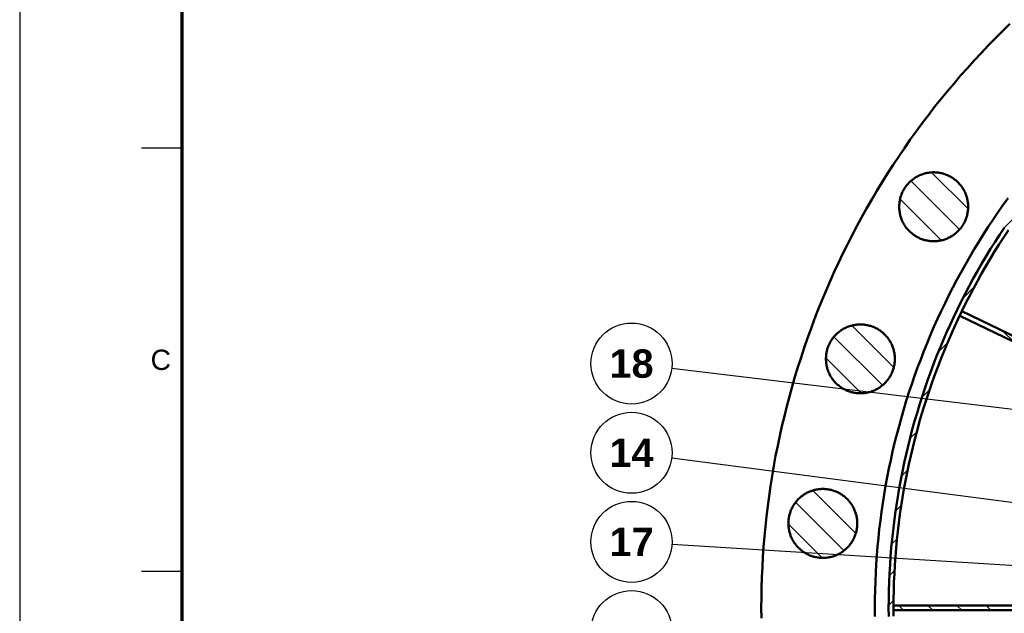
# Model space of a CAD drawing. Header units: millimetres. Extents: x 0 to 841, y 0 to 594.
# Tile 6 of 226: x 0 to 121, y 422 to 496. Entities that reach past the tile are written whole.
import ezdxf
from ezdxf.enums import TextEntityAlignment as Align

# ---------------------------------------------------------------- set-up
doc = ezdxf.new("R2010")
doc.units = ezdxf.units.MM
for name, color, linetype, lineweight in [('ACH', 7, 'CONTINUOUS', 13), ('COTA', 7, 'CONTINUOUS', 25), ('FINA', 7, 'CONTINUOUS', 25), ('MARCO', 7, 'CONTINUOUS', 70), ('TXT', 7, 'CONTINUOUS', 25), ('VIS', 7, 'CONTINUOUS', 50)]:
    doc.layers.add(name, color=color, linetype=linetype, lineweight=lineweight)
doc.styles.add('STD', font='LiberationSans-Regular.ttf')
doc.styles.add('STDB', font='LiberationSans-Bold.ttf')

msp = doc.modelspace()

# ---------------------------------------------------------------- hatches: boundary and pattern name
at = {"layer": 'ACH'}
h = msp.add_hatch(dxfattribs=at)
h.set_pattern_fill('ANSI31', scale=0.8)
h.paths.add_polyline_path([(275.74, 422.95), (275.73, 421.63), (275.7, 420.3), (275.65, 418.98), (275.57, 417.66), (275.48, 416.34), (275.37, 415.02), (275.23, 413.7), (275.08, 412.38), (274.9, 411.07), (274.7, 409.76), (274.49, 408.46), (274.25, 407.15), (273.99, 405.85), (273.71, 404.56), (273.41, 403.27), (273.09, 401.98), (272.75, 400.7), (272.39, 399.43), (272.01, 398.16), (271.61, 396.9), (271.2, 395.64), (270.76, 394.39), (270.3, 393.15), (269.82, 391.92), (269.32, 390.69), (268.81, 389.47), (268.27, 388.26), (267.72, 387.06), (267.14, 385.86), (266.55, 384.68), (265.94, 383.5), (265.31, 382.34), (264.67, 381.18), (264, 380.04), (263.32, 378.9), (262.62, 377.78), (261.9, 376.67), (261.16, 375.57), (260.41, 374.48), (259.64, 373.4), (258.85, 372.33), (258.05, 371.28), (257.23, 370.24), (256.39, 369.21), (255.54, 368.2), (254.68, 367.2), (253.79, 366.21), (252.89, 365.24), (251.98, 364.28), (251.05, 363.34), (250.11, 362.41), (249.15, 361.5), (248.18, 360.6), (247.19, 359.71), (246.19, 358.85), (245.18, 357.99), (244.15, 357.16), (243.11, 356.34), (242.06, 355.54), (240.99, 354.75), (239.91, 353.98), (238.82, 353.23), (237.72, 352.49), (236.61, 351.77), (235.49, 351.07), (234.35, 350.39), (233.21, 349.72), (232.05, 349.08), (230.89, 348.45), (229.71, 347.84), (228.53, 347.25), (227.33, 346.67), (226.13, 346.12), (224.92, 345.58), (223.7, 345.07), (222.47, 344.57), (221.24, 344.09), (220, 343.63), (218.75, 343.19), (217.49, 342.78), (216.23, 342.38), (214.96, 342), (213.69, 341.64), (212.41, 341.3), (211.12, 340.98), (209.83, 340.68), (208.54, 340.4), (207.24, 340.14), (205.93, 339.9), (204.63, 339.69), (203.32, 339.49), (202.01, 339.31), (200.69, 339.16), (199.37, 339.02), (198.05, 338.91), (196.73, 338.82), (195.41, 338.74), (194.09, 338.69), (192.76, 338.66), (191.44, 338.65), (190.12, 338.66), (188.79, 338.69), (187.47, 338.74), (186.15, 338.82), (184.83, 338.91), (183.51, 339.02), (182.19, 339.16), (180.88, 339.31), (179.56, 339.49), (178.25, 339.69), (176.95, 339.9), (175.64, 340.14), (174.35, 340.4), (173.05, 340.68), (171.76, 340.98), (170.48, 341.3), (169.2, 341.64), (167.92, 342), (166.65, 342.38), (165.39, 342.78), (164.13, 343.19), (162.89, 343.63), (161.64, 344.09), (160.41, 344.57), (159.18, 345.07), (157.96, 345.58), (156.75, 346.12), (155.55, 346.67), (154.35, 347.25), (153.17, 347.84), (151.99, 348.45), (150.83, 349.08), (149.67, 349.72), (148.53, 350.39), (147.39, 351.07), (146.27, 351.77), (145.16, 352.49), (144.06, 353.23), (142.97, 353.98), (141.89, 354.75), (140.83, 355.54), (139.77, 356.34), (138.73, 357.16), (137.71, 357.99), (136.69, 358.85), (135.69, 359.71), (134.71, 360.6), (133.73, 361.5), (132.78, 362.41), (131.83, 363.34), (130.9, 364.28), (129.99, 365.24), (129.09, 366.21), (128.21, 367.2), (127.34, 368.2), (126.49, 369.21), (125.65, 370.24), (124.83, 371.28), (124.03, 372.33), (123.24, 373.4), (122.47, 374.48), (121.72, 375.57), (120.98, 376.67), (120.26, 377.78), (119.56, 378.9), (118.88, 380.04), (118.22, 381.18), (117.57, 382.34), (116.94, 383.5), (116.33, 384.68), (115.74, 385.86), (115.16, 387.06), (114.61, 388.26), (114.07, 389.47), (113.56, 390.69), (113.06, 391.92), (112.58, 393.15), (112.12, 394.39), (111.69, 395.64), (111.27, 396.9), (110.87, 398.16), (110.49, 399.43), (110.13, 400.7), (109.79, 401.98), (109.47, 403.27), (109.17, 404.56), (108.89, 405.85), (108.63, 407.15), (108.4, 408.46), (108.18, 409.76), (107.98, 411.07), (107.81, 412.38), (107.65, 413.7), (107.51, 415.02), (107.4, 416.34), (107.31, 417.66), (107.23, 418.98), (107.18, 420.3), (107.15, 421.63), (107.14, 422.95), (107.15, 424.27), (107.18, 425.6), (107.23, 426.92), (107.31, 428.24), (107.4, 429.56), (107.51, 430.88), (107.65, 432.2), (107.81, 433.51), (107.98, 434.83), (108.18, 436.14), (108.4, 437.44), (108.63, 438.75), (108.89, 440.04), (109.17, 441.34), (109.47, 442.63), (109.79, 443.91), (110.13, 445.19), (110.49, 446.47), (110.87, 447.74), (111.27, 449), (111.69, 450.26), (112.12, 451.5), (112.58, 452.75), (113.06, 453.98), (113.56, 455.21), (114.07, 456.43), (114.61, 457.64), (115.16, 458.84), (115.74, 460.04), (116.33, 461.22), (116.94, 462.4), (117.57, 463.56), (118.22, 464.72), (118.88, 465.86), (119.56, 467), (120.26, 468.12), (120.98, 469.23), (121.72, 470.33), (122.47, 471.42), (123.24, 472.5), (124.03, 473.56), (124.83, 474.62), (125.65, 475.66), (126.49, 476.68), (127.34, 477.7), (128.21, 478.7), (129.09, 479.68), (129.99, 480.66), (130.9, 481.61), (131.83, 482.56), (132.78, 483.49), (133.73, 484.4), (134.71, 485.3), (135.69, 486.18), (136.69, 487.05), (137.71, 487.9), (138.73, 488.74), (139.77, 489.56), (140.83, 490.36), (141.89, 491.15), (142.97, 491.92), (144.06, 492.67), (145.16, 493.41), (146.27, 494.13), (147.39, 494.83), (148.53, 495.51), (149.67, 496.17), (150.83, 496.82), (151.99, 497.45), (153.17, 498.06), (154.35, 498.65), (155.55, 499.23), (156.75, 499.78), (157.96, 500.32), (159.18, 500.83), (160.41, 501.33), (161.64, 501.81), (162.89, 502.27), (164.13, 502.7), (165.39, 503.12), (166.65, 503.52), (167.92, 503.9), (169.2, 504.26), (170.48, 504.6), (171.76, 504.92), (173.05, 505.22), (174.35, 505.5), (175.64, 505.76), (176.95, 505.99), (178.25, 506.21), (179.56, 506.41), (180.88, 506.58), (182.19, 506.74), (183.51, 506.88), (184.83, 506.99), (186.15, 507.08), (187.47, 507.16), (188.79, 507.21), (190.12, 507.24), (191.44, 507.25), (192.76, 507.24), (194.09, 507.21), (195.41, 507.16), (196.73, 507.08), (198.05, 506.99), (199.37, 506.88), (200.69, 506.74), (202.01, 506.58), (203.32, 506.41), (204.63, 506.21), (205.93, 505.99), (207.24, 505.76), (208.54, 505.5), (209.83, 505.22), (211.12, 504.92), (212.41, 504.6), (213.69, 504.26), (214.96, 503.9), (216.23, 503.52), (217.49, 503.12), (218.75, 502.7), (220, 502.27), (221.24, 501.81), (222.47, 501.33), (223.7, 500.83), (224.92, 500.32), (226.13, 499.78), (227.33, 499.23), (228.53, 498.65), (229.71, 498.06), (230.89, 497.45), (232.05, 496.82), (233.21, 496.17), (234.35, 495.51), (235.49, 494.83), (236.61, 494.13), (237.72, 493.41), (238.82, 492.67), (239.91, 491.92), (240.99, 491.15), (242.06, 490.36), (243.11, 489.56), (244.15, 488.74), (245.18, 487.9), (246.19, 487.05), (247.19, 486.18), (248.18, 485.3), (249.15, 484.4), (250.11, 483.49), (251.05, 482.56), (251.98, 481.61), (252.89, 480.66), (253.79, 479.68), (254.68, 478.7), (255.54, 477.7), (256.39, 476.68), (257.23, 475.66), (258.05, 474.62), (258.85, 473.56), (259.64, 472.5), (260.41, 471.42), (261.16, 470.33), (261.9, 469.23), (262.62, 468.12), (263.32, 467), (264, 465.86), (264.67, 464.72), (265.31, 463.56), (265.94, 462.4), (266.55, 461.22), (267.14, 460.04), (267.72, 458.84), (268.27, 457.64), (268.81, 456.43), (269.32, 455.21), (269.82, 453.98), (270.3, 452.75), (270.76, 451.5), (271.2, 450.26), (271.61, 449), (272.01, 447.74), (272.39, 446.47), (272.75, 445.19), (273.09, 443.91), (273.41, 442.63), (273.71, 441.34), (273.99, 440.04), (274.25, 438.75), (274.49, 437.44), (274.7, 436.14), (274.9, 434.83), (275.08, 433.51), (275.23, 432.2), (275.37, 430.88), (275.48, 429.56), (275.57, 428.24), (275.65, 426.92), (275.7, 425.6), (275.73, 424.27)])
h.paths.add_polyline_path([(275.14, 422.95), (275.13, 424.26), (275.1, 425.58), (275.05, 426.89), (274.98, 428.2), (274.88, 429.52), (274.77, 430.83), (274.64, 432.13), (274.48, 433.44), (274.31, 434.74), (274.11, 436.04), (273.89, 437.34), (273.66, 438.63), (273.4, 439.92), (273.12, 441.21), (272.83, 442.49), (272.51, 443.76), (272.17, 445.04), (271.82, 446.3), (271.44, 447.56), (271.04, 448.81), (270.63, 450.06), (270.19, 451.3), (269.74, 452.54), (269.26, 453.76), (268.77, 454.98), (268.26, 456.19), (267.73, 457.39), (267.17, 458.59), (266.61, 459.77), (266.02, 460.95), (265.41, 462.11), (264.79, 463.27), (264.15, 464.42), (263.48, 465.56), (262.81, 466.68), (262.11, 467.8), (261.4, 468.9), (260.67, 470), (259.92, 471.08), (259.16, 472.15), (258.37, 473.2), (257.58, 474.25), (256.76, 475.28), (255.93, 476.3), (255.09, 477.31), (254.22, 478.3), (253.35, 479.28), (252.46, 480.25), (251.55, 481.2), (250.63, 482.13), (249.69, 483.06), (248.74, 483.96), (247.77, 484.86), (246.79, 485.73), (245.8, 486.6), (244.79, 487.44), (243.77, 488.27), (242.74, 489.09), (241.7, 489.88), (240.64, 490.66), (239.57, 491.43), (238.49, 492.18), (237.39, 492.91), (236.29, 493.62), (235.17, 494.32), (234.05, 494.99), (232.91, 495.65), (231.76, 496.3), (230.61, 496.92), (229.44, 497.53), (228.26, 498.11), (227.08, 498.68), (225.88, 499.23), (224.68, 499.77), (223.47, 500.28), (222.25, 500.77), (221.03, 501.25), (219.79, 501.7), (218.55, 502.14), (217.31, 502.55), (216.05, 502.95), (214.79, 503.33), (213.53, 503.68), (212.26, 504.02), (210.98, 504.34), (209.7, 504.63), (208.41, 504.91), (207.12, 505.17), (205.83, 505.4), (204.53, 505.62), (203.23, 505.81), (201.93, 505.99), (200.63, 506.14), (199.32, 506.28), (198.01, 506.39), (196.7, 506.48), (195.38, 506.56), (194.07, 506.61), (192.76, 506.64), (191.44, 506.65), (190.13, 506.64), (188.81, 506.61), (187.5, 506.56), (186.19, 506.48), (184.87, 506.39), (183.56, 506.28), (182.26, 506.14), (180.95, 505.99), (179.65, 505.81), (178.35, 505.62), (177.05, 505.4), (175.76, 505.17), (174.47, 504.91), (173.18, 504.63), (171.9, 504.34), (170.63, 504.02), (169.35, 503.68), (168.09, 503.33), (166.83, 502.95), (165.58, 502.55), (164.33, 502.14), (163.09, 501.7), (161.85, 501.25), (160.63, 500.77), (159.41, 500.28), (158.2, 499.77), (157, 499.23), (155.8, 498.68), (154.62, 498.11), (153.44, 497.53), (152.27, 496.92), (151.12, 496.3), (149.97, 495.65), (148.83, 494.99), (147.71, 494.32), (146.59, 493.62), (145.49, 492.91), (144.39, 492.18), (143.31, 491.43), (142.24, 490.66), (141.19, 489.88), (140.14, 489.09), (139.11, 488.27), (138.09, 487.44), (137.08, 486.6), (136.09, 485.73), (135.11, 484.86), (134.14, 483.96), (133.19, 483.06), (132.26, 482.13), (131.33, 481.2), (130.43, 480.25), (129.53, 479.28), (128.66, 478.3), (127.79, 477.31), (126.95, 476.3), (126.12, 475.28), (125.3, 474.25), (124.51, 473.2), (123.73, 472.15), (122.96, 471.08), (122.21, 470), (121.48, 468.9), (120.77, 467.8), (120.07, 466.68), (119.4, 465.56), (118.74, 464.42), (118.09, 463.27), (117.47, 462.11), (116.86, 460.95), (116.28, 459.77), (115.71, 458.59), (115.16, 457.39), (114.62, 456.19), (114.11, 454.98), (113.62, 453.76), (113.14, 452.54), (112.69, 451.3), (112.25, 450.06), (111.84, 448.81), (111.44, 447.56), (111.06, 446.3), (110.71, 445.04), (110.37, 443.76), (110.05, 442.49), (109.76, 441.21), (109.48, 439.92), (109.22, 438.63), (108.99, 437.34), (108.77, 436.04), (108.58, 434.74), (108.4, 433.44), (108.25, 432.13), (108.11, 430.83), (108, 429.52), (107.91, 428.2), (107.83, 426.89), (107.78, 425.58), (107.75, 424.26), (107.74, 422.95), (107.75, 421.63), (107.78, 420.32), (107.83, 419.01), (107.91, 417.69), (108, 416.38), (108.11, 415.07), (108.25, 413.76), (108.4, 412.46), (108.58, 411.16), (108.77, 409.86), (108.99, 408.56), (109.22, 407.27), (109.48, 405.98), (109.76, 404.69), (110.05, 403.41), (110.37, 402.13), (110.71, 400.86), (111.06, 399.6), (111.44, 398.34), (111.84, 397.08), (112.25, 395.84), (112.69, 394.6), (113.14, 393.36), (113.62, 392.14), (114.11, 390.92), (114.62, 389.71), (115.16, 388.51), (115.71, 387.31), (116.28, 386.13), (116.86, 384.95), (117.47, 383.78), (118.09, 382.63), (118.74, 381.48), (119.4, 380.34), (120.07, 379.22), (120.77, 378.1), (121.48, 377), (122.21, 375.9), (122.96, 374.82), (123.73, 373.75), (124.51, 372.69), (125.3, 371.65), (126.12, 370.62), (126.95, 369.6), (127.79, 368.59), (128.66, 367.6), (129.53, 366.62), (130.43, 365.65), (131.33, 364.7), (132.26, 363.76), (133.19, 362.84), (134.14, 361.93), (135.11, 361.04), (136.09, 360.16), (137.08, 359.3), (138.09, 358.46), (139.11, 357.63), (140.14, 356.81), (141.19, 356.02), (142.24, 355.23), (143.31, 354.47), (144.39, 353.72), (145.49, 352.99), (146.59, 352.28), (147.71, 351.58), (148.83, 350.91), (149.97, 350.24), (151.12, 349.6), (152.27, 348.98), (153.44, 348.37), (154.62, 347.78), (155.8, 347.22), (157, 346.66), (158.2, 346.13), (159.41, 345.62), (160.63, 345.13), (161.85, 344.65), (163.09, 344.2), (164.33, 343.76), (165.58, 343.35), (166.83, 342.95), (168.09, 342.57), (169.35, 342.22), (170.63, 341.88), (171.9, 341.56), (173.18, 341.27), (174.47, 340.99), (175.76, 340.73), (177.05, 340.5), (178.35, 340.28), (179.65, 340.08), (180.95, 339.91), (182.26, 339.75), (183.56, 339.62), (184.87, 339.51), (186.19, 339.41), (187.5, 339.34), (188.81, 339.29), (190.13, 339.26), (191.44, 339.25), (192.76, 339.26), (194.07, 339.29), (195.38, 339.34), (196.7, 339.41), (198.01, 339.51), (199.32, 339.62), (200.63, 339.75), (201.93, 339.91), (203.23, 340.08), (204.53, 340.28), (205.83, 340.5), (207.12, 340.73), (208.41, 340.99), (209.7, 341.27), (210.98, 341.56), (212.26, 341.88), (213.53, 342.22), (214.79, 342.57), (216.05, 342.95), (217.31, 343.35), (218.55, 343.76), (219.79, 344.2), (221.03, 344.65), (222.25, 345.13), (223.47, 345.62), (224.68, 346.13), (225.88, 346.66), (227.08, 347.22), (228.26, 347.78), (229.44, 348.37), (230.61, 348.98), (231.76, 349.6), (232.91, 350.24), (234.05, 350.91), (235.17, 351.58), (236.29, 352.28), (237.39, 352.99), (238.49, 353.72), (239.57, 354.47), (240.64, 355.23), (241.7, 356.02), (242.74, 356.81), (243.77, 357.63), (244.79, 358.46), (245.8, 359.3), (246.79, 360.16), (247.77, 361.04), (248.74, 361.93), (249.69, 362.84), (250.63, 363.76), (251.55, 364.7), (252.46, 365.65), (253.35, 366.62), (254.22, 367.6), (255.09, 368.59), (255.93, 369.6), (256.76, 370.62), (257.58, 371.65), (258.37, 372.69), (259.16, 373.75), (259.92, 374.82), (260.67, 375.9), (261.4, 377), (262.11, 378.1), (262.81, 379.22), (263.48, 380.34), (264.15, 381.48), (264.79, 382.63), (265.41, 383.78), (266.02, 384.95), (266.61, 386.13), (267.17, 387.31), (267.73, 388.51), (268.26, 389.71), (268.77, 390.92), (269.26, 392.14), (269.74, 393.36), (270.19, 394.6), (270.63, 395.84), (271.04, 397.08), (271.44, 398.34), (271.82, 399.6), (272.17, 400.86), (272.51, 402.13), (272.83, 403.41), (273.12, 404.69), (273.4, 405.98), (273.66, 407.27), (273.89, 408.56), (274.11, 409.86), (274.31, 411.16), (274.48, 412.46), (274.64, 413.76), (274.77, 415.07), (274.88, 416.38), (274.98, 417.69), (275.05, 419.01), (275.1, 420.32), (275.13, 421.63)], flags=16)
h = msp.add_hatch(dxfattribs=at)
h.set_pattern_fill('ANSI31', scale=0.8, angle=90)
h.paths.add_polyline_path([(116.95, 472.43), (116.94, 472.31), (116.94, 472.19), (116.93, 472.07), (116.92, 471.95), (116.9, 471.83), (116.88, 471.71), (116.86, 471.59), (116.84, 471.47), (116.81, 471.36), (116.78, 471.24), (116.74, 471.13), (116.7, 471.01), (116.66, 470.9), (116.62, 470.79), (116.57, 470.68), (116.52, 470.57), (116.46, 470.46), (116.41, 470.36), (116.35, 470.25), (116.28, 470.15), (116.22, 470.05), (116.15, 469.95), (116.08, 469.85), (116, 469.76), (115.93, 469.67), (115.85, 469.58), (115.76, 469.49), (115.68, 469.4), (115.59, 469.32), (115.5, 469.24), (115.41, 469.16), (115.32, 469.08), (115.22, 469.01), (115.12, 468.94), (115.03, 468.87), (114.92, 468.81), (114.82, 468.75), (114.72, 468.69), (114.61, 468.63), (114.5, 468.58), (114.39, 468.53), (114.28, 468.48), (114.17, 468.44), (114.05, 468.4), (113.94, 468.36), (113.82, 468.33), (113.71, 468.3), (113.59, 468.27), (113.47, 468.25), (113.35, 468.23), (113.24, 468.21), (113.12, 468.2), (113, 468.19), (112.88, 468.18), (112.76, 468.18), (112.64, 468.18), (112.51, 468.18), (112.39, 468.19), (112.28, 468.2), (112.16, 468.21), (112.04, 468.23), (111.92, 468.25), (111.8, 468.27), (111.68, 468.3), (111.57, 468.33), (111.45, 468.36), (111.34, 468.4), (111.22, 468.44), (111.11, 468.48), (111, 468.53), (110.89, 468.58), (110.78, 468.63), (110.68, 468.69), (110.57, 468.75), (110.47, 468.81), (110.37, 468.87), (110.27, 468.94), (110.17, 469.01), (110.07, 469.08), (109.98, 469.16), (109.89, 469.24), (109.8, 469.32), (109.71, 469.4), (109.63, 469.49), (109.55, 469.58), (109.47, 469.67), (109.39, 469.76), (109.31, 469.85), (109.24, 469.95), (109.17, 470.05), (109.11, 470.15), (109.05, 470.25), (108.99, 470.36), (108.93, 470.46), (108.87, 470.57), (108.82, 470.68), (108.77, 470.79), (108.73, 470.9), (108.69, 471.01), (108.65, 471.13), (108.61, 471.24), (108.58, 471.36), (108.55, 471.47), (108.53, 471.59), (108.51, 471.71), (108.49, 471.83), (108.47, 471.95), (108.46, 472.07), (108.45, 472.19), (108.45, 472.31), (108.45, 472.43), (108.45, 472.55), (108.45, 472.67), (108.46, 472.79), (108.47, 472.91), (108.49, 473.03), (108.51, 473.15), (108.53, 473.26), (108.55, 473.38), (108.58, 473.5), (108.61, 473.62), (108.65, 473.73), (108.69, 473.84), (108.73, 473.96), (108.77, 474.07), (108.82, 474.18), (108.87, 474.29), (108.93, 474.4), (108.99, 474.5), (109.05, 474.61), (109.11, 474.71), (109.17, 474.81), (109.24, 474.91), (109.31, 475), (109.39, 475.1), (109.47, 475.19), (109.55, 475.28), (109.63, 475.37), (109.71, 475.45), (109.8, 475.54), (109.89, 475.62), (109.98, 475.7), (110.07, 475.77), (110.17, 475.85), (110.27, 475.92), (110.37, 475.98), (110.47, 476.05), (110.57, 476.11), (110.68, 476.17), (110.78, 476.22), (110.89, 476.28), (111, 476.33), (111.11, 476.37), (111.22, 476.42), (111.34, 476.46), (111.45, 476.49), (111.57, 476.53), (111.68, 476.56), (111.8, 476.58), (111.92, 476.61), (112.04, 476.63), (112.16, 476.64), (112.28, 476.66), (112.39, 476.67), (112.51, 476.67), (112.64, 476.68), (112.76, 476.68), (112.88, 476.67), (113, 476.67), (113.12, 476.66), (113.24, 476.64), (113.35, 476.63), (113.47, 476.61), (113.59, 476.58), (113.71, 476.56), (113.82, 476.53), (113.94, 476.49), (114.05, 476.46), (114.17, 476.42), (114.28, 476.37), (114.39, 476.33), (114.5, 476.28), (114.61, 476.22), (114.72, 476.17), (114.82, 476.11), (114.92, 476.05), (115.03, 475.98), (115.12, 475.92), (115.22, 475.85), (115.32, 475.77), (115.41, 475.7), (115.5, 475.62), (115.59, 475.54), (115.68, 475.45), (115.76, 475.37), (115.85, 475.28), (115.93, 475.19), (116, 475.1), (116.08, 475), (116.15, 474.91), (116.22, 474.81), (116.28, 474.71), (116.35, 474.61), (116.41, 474.5), (116.46, 474.4), (116.52, 474.29), (116.57, 474.18), (116.62, 474.07), (116.66, 473.96), (116.7, 473.84), (116.74, 473.73), (116.78, 473.62), (116.81, 473.5), (116.84, 473.38), (116.86, 473.26), (116.88, 473.15), (116.9, 473.03), (116.92, 472.91), (116.93, 472.79), (116.94, 472.67), (116.94, 472.55)])
h = msp.add_hatch(dxfattribs=at)
h.set_pattern_fill('ANSI31', scale=0.8, angle=90)
h.paths.add_polyline_path([(116.16, 459.54), (138.14, 448.95), (137.88, 448.41), (115.9, 458.99), (115.93, 459.06), (115.96, 459.13), (116, 459.2), (116.03, 459.27), (116.06, 459.33), (116.09, 459.4), (116.13, 459.47), (116.16, 459.54)])
h = msp.add_hatch(dxfattribs=at)
h.set_pattern_fill('ANSI31', scale=0.8, angle=90)
h.paths.add_polyline_path([(107.91, 453.67), (107.91, 453.54), (107.9, 453.42), (107.89, 453.3), (107.88, 453.19), (107.87, 453.07), (107.85, 452.95), (107.83, 452.83), (107.8, 452.71), (107.77, 452.59), (107.74, 452.48), (107.71, 452.36), (107.67, 452.25), (107.63, 452.14), (107.58, 452.02), (107.53, 451.91), (107.48, 451.81), (107.43, 451.7), (107.37, 451.59), (107.31, 451.49), (107.25, 451.39), (107.18, 451.29), (107.11, 451.19), (107.04, 451.09), (106.97, 451), (106.89, 450.9), (106.81, 450.81), (106.73, 450.72), (106.64, 450.64), (106.56, 450.56), (106.47, 450.47), (106.38, 450.4), (106.28, 450.32), (106.19, 450.25), (106.09, 450.18), (105.99, 450.11), (105.89, 450.05), (105.78, 449.98), (105.68, 449.93), (105.57, 449.87), (105.46, 449.82), (105.36, 449.77), (105.24, 449.72), (105.13, 449.68), (105.02, 449.64), (104.9, 449.6), (104.79, 449.57), (104.67, 449.54), (104.55, 449.51), (104.44, 449.49), (104.32, 449.47), (104.2, 449.45), (104.08, 449.44), (103.96, 449.43), (103.84, 449.42), (103.72, 449.42), (103.6, 449.42), (103.48, 449.42), (103.36, 449.43), (103.24, 449.44), (103.12, 449.45), (103, 449.47), (102.88, 449.49), (102.76, 449.51), (102.65, 449.54), (102.53, 449.57), (102.42, 449.6), (102.3, 449.64), (102.19, 449.68), (102.07, 449.72), (101.96, 449.77), (101.85, 449.82), (101.75, 449.87), (101.64, 449.93), (101.53, 449.98), (101.43, 450.05), (101.33, 450.11), (101.23, 450.18), (101.13, 450.25), (101.04, 450.32), (100.94, 450.4), (100.85, 450.47), (100.76, 450.56), (100.68, 450.64), (100.59, 450.72), (100.51, 450.81), (100.43, 450.9), (100.35, 451), (100.28, 451.09), (100.21, 451.19), (100.14, 451.29), (100.07, 451.39), (100.01, 451.49), (99.95, 451.59), (99.89, 451.7), (99.84, 451.81), (99.79, 451.91), (99.74, 452.02), (99.69, 452.14), (99.65, 452.25), (99.61, 452.36), (99.58, 452.48), (99.55, 452.59), (99.52, 452.71), (99.49, 452.83), (99.47, 452.95), (99.45, 453.07), (99.44, 453.19), (99.42, 453.3), (99.42, 453.42), (99.41, 453.54), (99.41, 453.67), (99.41, 453.79), (99.42, 453.91), (99.42, 454.03), (99.44, 454.15), (99.45, 454.26), (99.47, 454.38), (99.49, 454.5), (99.52, 454.62), (99.55, 454.74), (99.58, 454.85), (99.61, 454.97), (99.65, 455.08), (99.69, 455.19), (99.74, 455.31), (99.79, 455.42), (99.84, 455.52), (99.89, 455.63), (99.95, 455.74), (100.01, 455.84), (100.07, 455.94), (100.14, 456.05), (100.21, 456.14), (100.28, 456.24), (100.35, 456.34), (100.43, 456.43), (100.51, 456.52), (100.59, 456.61), (100.68, 456.69), (100.76, 456.77), (100.85, 456.86), (100.94, 456.93), (101.04, 457.01), (101.13, 457.08), (101.23, 457.15), (101.33, 457.22), (101.43, 457.28), (101.53, 457.35), (101.64, 457.4), (101.75, 457.46), (101.85, 457.51), (101.96, 457.56), (102.07, 457.61), (102.19, 457.65), (102.3, 457.69), (102.42, 457.73), (102.53, 457.76), (102.65, 457.79), (102.76, 457.82), (102.88, 457.84), (103, 457.86), (103.12, 457.88), (103.24, 457.89), (103.36, 457.9), (103.48, 457.91), (103.6, 457.91), (103.72, 457.91), (103.84, 457.91), (103.96, 457.9), (104.08, 457.89), (104.2, 457.88), (104.32, 457.86), (104.44, 457.84), (104.55, 457.82), (104.67, 457.79), (104.79, 457.76), (104.9, 457.73), (105.02, 457.69), (105.13, 457.65), (105.24, 457.61), (105.36, 457.56), (105.46, 457.51), (105.57, 457.46), (105.68, 457.4), (105.78, 457.35), (105.89, 457.28), (105.99, 457.22), (106.09, 457.15), (106.19, 457.08), (106.28, 457.01), (106.38, 456.93), (106.47, 456.86), (106.56, 456.77), (106.64, 456.69), (106.73, 456.61), (106.81, 456.52), (106.89, 456.43), (106.97, 456.34), (107.04, 456.24), (107.11, 456.14), (107.18, 456.05), (107.25, 455.94), (107.31, 455.84), (107.37, 455.74), (107.43, 455.63), (107.48, 455.52), (107.53, 455.42), (107.58, 455.31), (107.63, 455.19), (107.67, 455.08), (107.71, 454.97), (107.74, 454.85), (107.77, 454.74), (107.8, 454.62), (107.83, 454.5), (107.85, 454.38), (107.87, 454.26), (107.88, 454.15), (107.89, 454.03), (107.9, 453.91), (107.91, 453.79)])
h = msp.add_hatch(dxfattribs=at)
h.set_pattern_fill('ANSI31', scale=0.8, angle=90)
h.paths.add_polyline_path([(103.28, 433.36), (103.27, 433.24), (103.27, 433.12), (103.26, 433), (103.25, 432.88), (103.23, 432.76), (103.21, 432.64), (103.19, 432.53), (103.17, 432.41), (103.14, 432.29), (103.11, 432.18), (103.07, 432.06), (103.03, 431.95), (102.99, 431.83), (102.95, 431.72), (102.9, 431.61), (102.85, 431.5), (102.79, 431.4), (102.74, 431.29), (102.68, 431.19), (102.61, 431.08), (102.55, 430.98), (102.48, 430.88), (102.41, 430.79), (102.33, 430.69), (102.26, 430.6), (102.18, 430.51), (102.09, 430.42), (102.01, 430.34), (101.92, 430.25), (101.83, 430.17), (101.74, 430.09), (101.65, 430.02), (101.55, 429.94), (101.45, 429.87), (101.36, 429.81), (101.25, 429.74), (101.15, 429.68), (101.05, 429.62), (100.94, 429.57), (100.83, 429.51), (100.72, 429.46), (100.61, 429.42), (100.5, 429.38), (100.38, 429.34), (100.27, 429.3), (100.15, 429.26), (100.04, 429.23), (99.92, 429.21), (99.8, 429.18), (99.68, 429.16), (99.57, 429.15), (99.45, 429.13), (99.33, 429.12), (99.21, 429.12), (99.09, 429.11), (98.97, 429.11), (98.85, 429.12), (98.72, 429.12), (98.61, 429.13), (98.49, 429.15), (98.37, 429.16), (98.25, 429.18), (98.13, 429.21), (98.01, 429.23), (97.9, 429.26), (97.78, 429.3), (97.67, 429.34), (97.55, 429.38), (97.44, 429.42), (97.33, 429.46), (97.22, 429.51), (97.11, 429.57), (97.01, 429.62), (96.9, 429.68), (96.8, 429.74), (96.7, 429.81), (96.6, 429.87), (96.5, 429.94), (96.4, 430.02), (96.31, 430.09), (96.22, 430.17), (96.13, 430.25), (96.04, 430.34), (95.96, 430.42), (95.88, 430.51), (95.8, 430.6), (95.72, 430.69), (95.64, 430.79), (95.57, 430.88), (95.5, 430.98), (95.44, 431.08), (95.38, 431.19), (95.32, 431.29), (95.26, 431.4), (95.2, 431.5), (95.15, 431.61), (95.1, 431.72), (95.06, 431.83), (95.02, 431.95), (94.98, 432.06), (94.94, 432.18), (94.91, 432.29), (94.88, 432.41), (94.86, 432.53), (94.84, 432.64), (94.82, 432.76), (94.8, 432.88), (94.79, 433), (94.78, 433.12), (94.78, 433.24), (94.78, 433.36), (94.78, 433.48), (94.78, 433.6), (94.79, 433.72), (94.8, 433.84), (94.82, 433.96), (94.84, 434.08), (94.86, 434.2), (94.88, 434.32), (94.91, 434.43), (94.94, 434.55), (94.98, 434.66), (95.02, 434.78), (95.06, 434.89), (95.1, 435), (95.15, 435.11), (95.2, 435.22), (95.26, 435.33), (95.32, 435.43), (95.38, 435.54), (95.44, 435.64), (95.5, 435.74), (95.57, 435.84), (95.64, 435.94), (95.72, 436.03), (95.8, 436.12), (95.88, 436.21), (95.96, 436.3), (96.04, 436.39), (96.13, 436.47), (96.22, 436.55), (96.31, 436.63), (96.4, 436.71), (96.5, 436.78), (96.6, 436.85), (96.7, 436.92), (96.8, 436.98), (96.9, 437.04), (97.01, 437.1), (97.11, 437.16), (97.22, 437.21), (97.33, 437.26), (97.44, 437.31), (97.55, 437.35), (97.67, 437.39), (97.78, 437.43), (97.9, 437.46), (98.01, 437.49), (98.13, 437.52), (98.25, 437.54), (98.37, 437.56), (98.49, 437.58), (98.61, 437.59), (98.72, 437.6), (98.85, 437.61), (98.97, 437.61), (99.09, 437.61), (99.21, 437.61), (99.33, 437.6), (99.45, 437.59), (99.57, 437.58), (99.68, 437.56), (99.8, 437.54), (99.92, 437.52), (100.04, 437.49), (100.15, 437.46), (100.27, 437.43), (100.38, 437.39), (100.5, 437.35), (100.61, 437.31), (100.72, 437.26), (100.83, 437.21), (100.94, 437.16), (101.05, 437.1), (101.15, 437.04), (101.25, 436.98), (101.36, 436.92), (101.45, 436.85), (101.55, 436.78), (101.65, 436.71), (101.74, 436.63), (101.83, 436.55), (101.92, 436.47), (102.01, 436.39), (102.09, 436.3), (102.18, 436.21), (102.26, 436.12), (102.33, 436.03), (102.41, 435.94), (102.48, 435.84), (102.55, 435.74), (102.61, 435.64), (102.68, 435.54), (102.74, 435.43), (102.79, 435.33), (102.85, 435.22), (102.9, 435.11), (102.95, 435), (102.99, 434.89), (103.03, 434.78), (103.07, 434.66), (103.11, 434.55), (103.14, 434.43), (103.17, 434.32), (103.19, 434.2), (103.21, 434.08), (103.23, 433.96), (103.25, 433.84), (103.26, 433.72), (103.27, 433.6), (103.27, 433.48), (103.28, 433.36)])
h = msp.add_hatch(dxfattribs=at)
h.set_pattern_fill('ANSI31', scale=0.8, angle=90)
h.paths.add_polyline_path([(107.74, 423.25), (132.14, 423.25), (132.14, 422.65), (107.74, 422.65), (107.74, 422.72), (107.74, 422.8), (107.74, 422.87), (107.74, 422.95), (107.74, 423.02), (107.74, 423.1), (107.74, 423.17), (107.74, 423.25)])

# ---------------------------------------------------------------- linework, layer by layer
at = {"layer": 'COTA'}
for p, q in [((218.87, 435.83), (80.4, 452.48)), ((221.14, 422.95), (80.4, 441.43)), ((206.94, 422.95), (80.43, 430.77))]:
    msp.add_line(p, q, dxfattribs=at)
at = {"layer": 'FINA'}
for p, q in [((20, 479.64), (15, 479.64)), ((20, 427.45), (15, 427.45))]:
    msp.add_line(p, q, dxfattribs=at)
msp.add_lwpolyline([(0, 0), (841, 0), (841, 594), (0, 594)], close=True, dxfattribs=at)
for centre in [(75.44, 453.08), (75.44, 442.08), (75.44, 431.08), (75.44, 420.08)]:
    msp.add_circle(centre, 5, dxfattribs=at)
at = {"layer": 'MARCO'}
msp.add_lwpolyline([(20, 10), (831, 10), (831, 584), (20, 584)], close=True, dxfattribs=at)
at = {"layer": 'VIS'}
for points in [[(122.08, 494.98), (121.18, 494.1), (120.29, 493.21), (119.41, 492.31), (118.54, 491.4), (117.69, 490.48), (116.85, 489.55), (116.02, 488.61), (115.2, 487.65), (114.39, 486.69), (113.59, 485.72), (112.81, 484.74), (112.04, 483.74), (111.28, 482.74), (110.54, 481.73), (109.81, 480.71), (109.09, 479.68), (108.38, 478.64), (107.69, 477.59), (107.01, 476.53), (106.34, 475.47), (105.69, 474.39), (105.05, 473.31), (104.42, 472.22), (103.81, 471.12), (103.21, 470.02), (102.63, 468.91), (102.06, 467.79), (101.5, 466.66), (100.96, 465.53), (100.43, 464.39), (99.92, 463.24), (99.42, 462.09), (98.93, 460.93), (98.46, 459.76), (98.01, 458.59), (97.57, 457.41), (97.14, 456.23), (96.73, 455.04), (96.34, 453.85), (95.95, 452.65), (95.59, 451.45), (95.24, 450.24), (94.9, 449.03), (94.58, 447.82), (94.28, 446.6), (93.99, 445.38), (93.71, 444.15), (93.46, 442.92), (93.21, 441.69), (92.98, 440.45), (92.77, 439.21), (92.58, 437.97), (92.39, 436.73), (92.23, 435.48), (92.08, 434.23), (91.95, 432.99), (91.83, 431.73), (91.72, 430.48), (91.64, 429.23), (91.57, 427.97), (91.51, 426.72), (91.47, 425.46), (91.45, 424.21), (91.44, 422.95), (91.45, 421.69)], [(116.95, 472.43), (116.94, 472.31), (116.94, 472.19), (116.93, 472.07), (116.92, 471.95), (116.9, 471.83), (116.88, 471.71), (116.86, 471.59), (116.84, 471.47), (116.81, 471.36), (116.78, 471.24), (116.74, 471.13), (116.7, 471.01), (116.66, 470.9), (116.62, 470.79), (116.57, 470.68), (116.52, 470.57), (116.46, 470.46), (116.41, 470.36), (116.35, 470.25), (116.28, 470.15), (116.22, 470.05), (116.15, 469.95), (116.08, 469.85), (116, 469.76), (115.93, 469.67), (115.85, 469.58), (115.76, 469.49), (115.68, 469.4), (115.59, 469.32), (115.5, 469.24), (115.41, 469.16), (115.32, 469.08), (115.22, 469.01), (115.12, 468.94), (115.03, 468.87), (114.92, 468.81), (114.82, 468.75), (114.72, 468.69), (114.61, 468.63), (114.5, 468.58), (114.39, 468.53), (114.28, 468.48), (114.17, 468.44), (114.05, 468.4), (113.94, 468.36), (113.82, 468.33), (113.71, 468.3), (113.59, 468.27), (113.47, 468.25), (113.35, 468.23), (113.24, 468.21), (113.12, 468.2), (113, 468.19), (112.88, 468.18), (112.76, 468.18), (112.64, 468.18), (112.51, 468.18), (112.39, 468.19), (112.28, 468.2), (112.16, 468.21), (112.04, 468.23), (111.92, 468.25), (111.8, 468.27), (111.68, 468.3), (111.57, 468.33), (111.45, 468.36), (111.34, 468.4), (111.22, 468.44), (111.11, 468.48), (111, 468.53), (110.89, 468.58), (110.78, 468.63), (110.68, 468.69), (110.57, 468.75), (110.47, 468.81), (110.37, 468.87), (110.27, 468.94), (110.17, 469.01), (110.07, 469.08), (109.98, 469.16), (109.89, 469.24), (109.8, 469.32), (109.71, 469.4), (109.63, 469.49), (109.55, 469.58), (109.47, 469.67), (109.39, 469.76), (109.31, 469.85), (109.24, 469.95), (109.17, 470.05), (109.11, 470.15), (109.05, 470.25), (108.99, 470.36), (108.93, 470.46), (108.87, 470.57), (108.82, 470.68), (108.77, 470.79), (108.73, 470.9), (108.69, 471.01), (108.65, 471.13), (108.61, 471.24), (108.58, 471.36), (108.55, 471.47), (108.53, 471.59), (108.51, 471.71), (108.49, 471.83), (108.47, 471.95), (108.46, 472.07), (108.45, 472.19), (108.45, 472.31), (108.45, 472.43), (108.45, 472.55), (108.45, 472.67), (108.46, 472.79), (108.47, 472.91), (108.49, 473.03), (108.51, 473.15), (108.53, 473.26), (108.55, 473.38), (108.58, 473.5), (108.61, 473.62), (108.65, 473.73), (108.69, 473.84), (108.73, 473.96), (108.77, 474.07), (108.82, 474.18), (108.87, 474.29), (108.93, 474.4), (108.99, 474.5), (109.05, 474.61), (109.11, 474.71), (109.17, 474.81), (109.24, 474.91), (109.31, 475), (109.39, 475.1), (109.47, 475.19), (109.55, 475.28), (109.63, 475.37), (109.71, 475.45), (109.8, 475.54), (109.89, 475.62), (109.98, 475.7), (110.07, 475.77), (110.17, 475.85), (110.27, 475.92), (110.37, 475.98), (110.47, 476.05), (110.57, 476.11), (110.68, 476.17), (110.78, 476.22), (110.89, 476.28), (111, 476.33), (111.11, 476.37), (111.22, 476.42), (111.34, 476.46), (111.45, 476.49), (111.57, 476.53), (111.68, 476.56), (111.8, 476.58), (111.92, 476.61), (112.04, 476.63), (112.16, 476.64), (112.28, 476.66), (112.39, 476.67), (112.51, 476.67), (112.64, 476.68), (112.76, 476.68), (112.88, 476.67), (113, 476.67), (113.12, 476.66), (113.24, 476.64), (113.35, 476.63), (113.47, 476.61), (113.59, 476.58), (113.71, 476.56), (113.82, 476.53), (113.94, 476.49), (114.05, 476.46), (114.17, 476.42), (114.28, 476.37), (114.39, 476.33), (114.5, 476.28), (114.61, 476.22), (114.72, 476.17), (114.82, 476.11), (114.92, 476.05), (115.03, 475.98), (115.12, 475.92), (115.22, 475.85), (115.32, 475.77), (115.41, 475.7), (115.5, 475.62), (115.59, 475.54), (115.68, 475.45), (115.76, 475.37), (115.85, 475.28), (115.93, 475.19), (116, 475.1), (116.08, 475), (116.15, 474.91), (116.22, 474.81), (116.28, 474.71), (116.35, 474.61), (116.41, 474.5), (116.46, 474.4), (116.52, 474.29), (116.57, 474.18), (116.62, 474.07), (116.66, 473.96), (116.7, 473.84), (116.74, 473.73), (116.78, 473.62), (116.81, 473.5), (116.84, 473.38), (116.86, 473.26), (116.88, 473.15), (116.9, 473.03), (116.92, 472.91), (116.93, 472.79), (116.94, 472.67), (116.94, 472.55), (116.95, 472.43)], [(121.87, 473.5), (121.24, 472.62), (120.62, 471.73), (120.01, 470.84), (119.41, 469.94), (118.83, 469.03), (118.26, 468.11), (117.69, 467.19), (117.14, 466.26), (116.6, 465.32), (116.08, 464.38), (115.56, 463.43), (115.06, 462.47), (114.57, 461.51), (114.09, 460.54), (113.63, 459.57), (113.17, 458.59), (112.73, 457.6), (112.3, 456.61), (111.88, 455.61), (111.48, 454.61), (111.09, 453.6), (110.71, 452.59), (110.34, 451.57), (109.99, 450.55), (109.65, 449.52), (109.32, 448.49), (109.01, 447.46), (108.71, 446.42), (108.42, 445.38), (108.14, 444.34), (107.88, 443.29), (107.63, 442.24), (107.4, 441.18), (107.17, 440.12), (106.96, 439.06), (106.77, 438), (106.59, 436.94), (106.42, 435.87), (106.26, 434.8), (106.12, 433.73), (105.99, 432.65), (105.87, 431.58), (105.77, 430.5), (105.69, 429.43), (105.61, 428.35), (105.55, 427.27), (105.5, 426.19), (105.47, 425.11), (105.45, 424.03), (105.44, 422.95), (105.45, 421.87)], [(107.15, 421.89), (107.14, 422.95), (107.15, 424.01), (107.17, 425.07), (107.2, 426.13), (107.25, 427.18), (107.31, 428.24), (107.38, 429.3), (107.47, 430.36), (107.57, 431.41), (107.68, 432.46), (107.81, 433.51), (107.94, 434.56), (108.1, 435.61), (108.26, 436.66), (108.44, 437.7), (108.63, 438.75), (108.84, 439.78), (109.06, 440.82), (109.29, 441.86), (109.53, 442.89), (109.79, 443.91), (110.06, 444.94), (110.34, 445.96), (110.64, 446.98), (110.95, 447.99), (111.27, 449), (111.6, 450), (111.95, 451.01), (112.31, 452), (112.68, 452.99), (113.06, 453.98), (113.46, 454.96), (113.87, 455.94), (114.29, 456.91), (114.72, 457.88), (115.16, 458.84), (115.62, 459.8), (116.09, 460.75), (116.57, 461.69), (117.06, 462.63), (117.57, 463.56), (118.08, 464.49), (118.61, 465.4), (119.15, 466.32), (119.7, 467.22), (120.26, 468.12), (120.84, 469.01), (121.42, 469.89)], [(107.75, 421.9), (107.74, 422.95), (107.75, 424), (107.77, 425.05), (107.8, 426.1), (107.85, 427.15), (107.91, 428.2), (107.98, 429.25), (108.06, 430.3), (108.16, 431.35), (108.28, 432.4), (108.4, 433.44), (108.54, 434.48), (108.69, 435.52), (108.86, 436.56), (109.03, 437.6), (109.22, 438.63), (109.43, 439.66), (109.64, 440.69), (109.87, 441.72), (110.12, 442.74), (110.37, 443.76), (110.64, 444.78), (110.92, 445.8), (111.21, 446.81), (111.52, 447.81), (111.84, 448.81), (112.17, 449.81), (112.51, 450.81), (112.87, 451.8), (113.24, 452.78), (113.62, 453.76), (114.01, 454.74), (114.42, 455.71), (114.83, 456.67), (115.26, 457.63), (115.71, 458.59), (116.16, 459.54), (116.63, 460.48), (117.1, 461.42), (117.59, 462.35), (118.09, 463.27), (118.61, 464.19), (119.13, 465.1), (119.67, 466.01), (120.21, 466.91), (120.77, 467.8), (121.34, 468.68), (121.92, 469.56)], [(115.9, 458.99), (115.94, 459.09), (115.99, 459.18), (116.03, 459.27), (116.07, 459.36), (116.12, 459.45), (116.16, 459.54)], [(137.88, 448.41), (115.9, 458.99)], [(138.14, 448.95), (116.16, 459.54)], [(107.91, 453.67), (107.91, 453.54), (107.9, 453.42), (107.89, 453.3), (107.88, 453.19), (107.87, 453.07), (107.85, 452.95), (107.83, 452.83), (107.8, 452.71), (107.77, 452.59), (107.74, 452.48), (107.71, 452.36), (107.67, 452.25), (107.63, 452.14), (107.58, 452.02), (107.53, 451.91), (107.48, 451.81), (107.43, 451.7), (107.37, 451.59), (107.31, 451.49), (107.25, 451.39), (107.18, 451.29), (107.11, 451.19), (107.04, 451.09), (106.97, 451), (106.89, 450.9), (106.81, 450.81), (106.73, 450.72), (106.64, 450.64), (106.56, 450.56), (106.47, 450.47), (106.38, 450.4), (106.28, 450.32), (106.19, 450.25), (106.09, 450.18), (105.99, 450.11), (105.89, 450.05), (105.78, 449.98), (105.68, 449.93), (105.57, 449.87), (105.46, 449.82), (105.36, 449.77), (105.24, 449.72), (105.13, 449.68), (105.02, 449.64), (104.9, 449.6), (104.79, 449.57), (104.67, 449.54), (104.55, 449.51), (104.44, 449.49), (104.32, 449.47), (104.2, 449.45), (104.08, 449.44), (103.96, 449.43), (103.84, 449.42), (103.72, 449.42), (103.6, 449.42), (103.48, 449.42), (103.36, 449.43), (103.24, 449.44), (103.12, 449.45), (103, 449.47), (102.88, 449.49), (102.76, 449.51), (102.65, 449.54), (102.53, 449.57), (102.42, 449.6), (102.3, 449.64), (102.19, 449.68), (102.07, 449.72), (101.96, 449.77), (101.85, 449.82), (101.75, 449.87), (101.64, 449.93), (101.53, 449.98), (101.43, 450.05), (101.33, 450.11), (101.23, 450.18), (101.13, 450.25), (101.04, 450.32), (100.94, 450.4), (100.85, 450.47), (100.76, 450.56), (100.68, 450.64), (100.59, 450.72), (100.51, 450.81), (100.43, 450.9), (100.35, 451), (100.28, 451.09), (100.21, 451.19), (100.14, 451.29), (100.07, 451.39), (100.01, 451.49), (99.95, 451.59), (99.89, 451.7), (99.84, 451.81), (99.79, 451.91), (99.74, 452.02), (99.69, 452.14), (99.65, 452.25), (99.61, 452.36), (99.58, 452.48), (99.55, 452.59), (99.52, 452.71), (99.49, 452.83), (99.47, 452.95), (99.45, 453.07), (99.44, 453.19), (99.42, 453.3), (99.42, 453.42), (99.41, 453.54), (99.41, 453.67), (99.41, 453.79), (99.42, 453.91), (99.42, 454.03), (99.44, 454.15), (99.45, 454.26), (99.47, 454.38), (99.49, 454.5), (99.52, 454.62), (99.55, 454.74), (99.58, 454.85), (99.61, 454.97), (99.65, 455.08), (99.69, 455.19), (99.74, 455.31), (99.79, 455.42), (99.84, 455.52), (99.89, 455.63), (99.95, 455.74), (100.01, 455.84), (100.07, 455.94), (100.14, 456.05), (100.21, 456.14), (100.28, 456.24), (100.35, 456.34), (100.43, 456.43), (100.51, 456.52), (100.59, 456.61), (100.68, 456.69), (100.76, 456.77), (100.85, 456.86), (100.94, 456.93), (101.04, 457.01), (101.13, 457.08), (101.23, 457.15), (101.33, 457.22), (101.43, 457.28), (101.53, 457.35), (101.64, 457.4), (101.75, 457.46), (101.85, 457.51), (101.96, 457.56), (102.07, 457.61), (102.19, 457.65), (102.3, 457.69), (102.42, 457.73), (102.53, 457.76), (102.65, 457.79), (102.76, 457.82), (102.88, 457.84), (103, 457.86), (103.12, 457.88), (103.24, 457.89), (103.36, 457.9), (103.48, 457.91), (103.6, 457.91), (103.72, 457.91), (103.84, 457.91), (103.96, 457.9), (104.08, 457.89), (104.2, 457.88), (104.32, 457.86), (104.44, 457.84), (104.55, 457.82), (104.67, 457.79), (104.79, 457.76), (104.9, 457.73), (105.02, 457.69), (105.13, 457.65), (105.24, 457.61), (105.36, 457.56), (105.46, 457.51), (105.57, 457.46), (105.68, 457.4), (105.78, 457.35), (105.89, 457.28), (105.99, 457.22), (106.09, 457.15), (106.19, 457.08), (106.28, 457.01), (106.38, 456.93), (106.47, 456.86), (106.56, 456.77), (106.64, 456.69), (106.73, 456.61), (106.81, 456.52), (106.89, 456.43), (106.97, 456.34), (107.04, 456.24), (107.11, 456.14), (107.18, 456.05), (107.25, 455.94), (107.31, 455.84), (107.37, 455.74), (107.43, 455.63), (107.48, 455.52), (107.53, 455.42), (107.58, 455.31), (107.63, 455.19), (107.67, 455.08), (107.71, 454.97), (107.74, 454.85), (107.77, 454.74), (107.8, 454.62), (107.83, 454.5), (107.85, 454.38), (107.87, 454.26), (107.88, 454.15), (107.89, 454.03), (107.9, 453.91), (107.91, 453.79), (107.91, 453.67)], [(103.28, 433.36), (103.27, 433.24), (103.27, 433.12), (103.26, 433), (103.25, 432.88), (103.23, 432.76), (103.21, 432.64), (103.19, 432.53), (103.17, 432.41), (103.14, 432.29), (103.11, 432.18), (103.07, 432.06), (103.03, 431.95), (102.99, 431.83), (102.95, 431.72), (102.9, 431.61), (102.85, 431.5), (102.79, 431.4), (102.74, 431.29), (102.68, 431.19), (102.61, 431.08), (102.55, 430.98), (102.48, 430.88), (102.41, 430.79), (102.33, 430.69), (102.26, 430.6), (102.18, 430.51), (102.09, 430.42), (102.01, 430.34), (101.92, 430.25), (101.83, 430.17), (101.74, 430.09), (101.65, 430.02), (101.55, 429.94), (101.45, 429.87), (101.36, 429.81), (101.25, 429.74), (101.15, 429.68), (101.05, 429.62), (100.94, 429.57), (100.83, 429.51), (100.72, 429.46), (100.61, 429.42), (100.5, 429.38), (100.38, 429.34), (100.27, 429.3), (100.15, 429.26), (100.04, 429.23), (99.92, 429.21), (99.8, 429.18), (99.68, 429.16), (99.57, 429.15), (99.45, 429.13), (99.33, 429.12), (99.21, 429.12), (99.09, 429.11), (98.97, 429.11), (98.85, 429.12), (98.72, 429.12), (98.61, 429.13), (98.49, 429.15), (98.37, 429.16), (98.25, 429.18), (98.13, 429.21), (98.01, 429.23), (97.9, 429.26), (97.78, 429.3), (97.67, 429.34), (97.55, 429.38), (97.44, 429.42), (97.33, 429.46), (97.22, 429.51), (97.11, 429.57), (97.01, 429.62), (96.9, 429.68), (96.8, 429.74), (96.7, 429.81), (96.6, 429.87), (96.5, 429.94), (96.4, 430.02), (96.31, 430.09), (96.22, 430.17), (96.13, 430.25), (96.04, 430.34), (95.96, 430.42), (95.88, 430.51), (95.8, 430.6), (95.72, 430.69), (95.64, 430.79), (95.57, 430.88), (95.5, 430.98), (95.44, 431.08), (95.38, 431.19), (95.32, 431.29), (95.26, 431.4), (95.2, 431.5), (95.15, 431.61), (95.1, 431.72), (95.06, 431.83), (95.02, 431.95), (94.98, 432.06), (94.94, 432.18), (94.91, 432.29), (94.88, 432.41), (94.86, 432.53), (94.84, 432.64), (94.82, 432.76), (94.8, 432.88), (94.79, 433), (94.78, 433.12), (94.78, 433.24), (94.78, 433.36), (94.78, 433.48), (94.78, 433.6), (94.79, 433.72), (94.8, 433.84), (94.82, 433.96), (94.84, 434.08), (94.86, 434.2), (94.88, 434.32), (94.91, 434.43), (94.94, 434.55), (94.98, 434.66), (95.02, 434.78), (95.06, 434.89), (95.1, 435), (95.15, 435.11), (95.2, 435.22), (95.26, 435.33), (95.32, 435.43), (95.38, 435.54), (95.44, 435.64), (95.5, 435.74), (95.57, 435.84), (95.64, 435.94), (95.72, 436.03), (95.8, 436.12), (95.88, 436.21), (95.96, 436.3), (96.04, 436.39), (96.13, 436.47), (96.22, 436.55), (96.31, 436.63), (96.4, 436.71), (96.5, 436.78), (96.6, 436.85), (96.7, 436.92), (96.8, 436.98), (96.9, 437.04), (97.01, 437.1), (97.11, 437.16), (97.22, 437.21), (97.33, 437.26), (97.44, 437.31), (97.55, 437.35), (97.67, 437.39), (97.78, 437.43), (97.9, 437.46), (98.01, 437.49), (98.13, 437.52), (98.25, 437.54), (98.37, 437.56), (98.49, 437.58), (98.61, 437.59), (98.72, 437.6), (98.85, 437.61), (98.97, 437.61), (99.09, 437.61), (99.21, 437.61), (99.33, 437.6), (99.45, 437.59), (99.57, 437.58), (99.68, 437.56), (99.8, 437.54), (99.92, 437.52), (100.04, 437.49), (100.15, 437.46), (100.27, 437.43), (100.38, 437.39), (100.5, 437.35), (100.61, 437.31), (100.72, 437.26), (100.83, 437.21), (100.94, 437.16), (101.05, 437.1), (101.15, 437.04), (101.25, 436.98), (101.36, 436.92), (101.45, 436.85), (101.55, 436.78), (101.65, 436.71), (101.74, 436.63), (101.83, 436.55), (101.92, 436.47), (102.01, 436.39), (102.09, 436.3), (102.18, 436.21), (102.26, 436.12), (102.33, 436.03), (102.41, 435.94), (102.48, 435.84), (102.55, 435.74), (102.61, 435.64), (102.68, 435.54), (102.74, 435.43), (102.79, 435.33), (102.85, 435.22), (102.9, 435.11), (102.95, 435), (102.99, 434.89), (103.03, 434.78), (103.07, 434.66), (103.11, 434.55), (103.14, 434.43), (103.17, 434.32), (103.19, 434.2), (103.21, 434.08), (103.23, 433.96), (103.25, 433.84), (103.26, 433.72), (103.27, 433.6), (103.27, 433.48), (103.28, 433.36)], [(107.74, 422.65), (107.74, 422.75), (107.74, 422.85), (107.74, 422.95), (107.74, 423.05), (107.74, 423.15), (107.74, 423.25)], [(132.14, 423.25), (107.74, 423.25)], [(132.14, 422.65), (107.74, 422.65)]]:
    msp.add_lwpolyline(points, dxfattribs=at)

# ---------------------------------------------------------------- texts
at = {"layer": 'TXT'}
for s, height, style, p in [('C', 2.5, 'STD', (17.4, 453.55)), ('18', 3.5, 'STDB', (75.44, 453.08)), ('14', 3.5, 'STDB', (75.44, 442.08)), ('17', 3.5, 'STDB', (75.44, 431.08))]:
    msp.add_text(s, height=height, dxfattribs=dict(at, style=style)).set_placement(p, align=Align.MIDDLE_CENTER)

doc.saveas('drawing.dxf')
